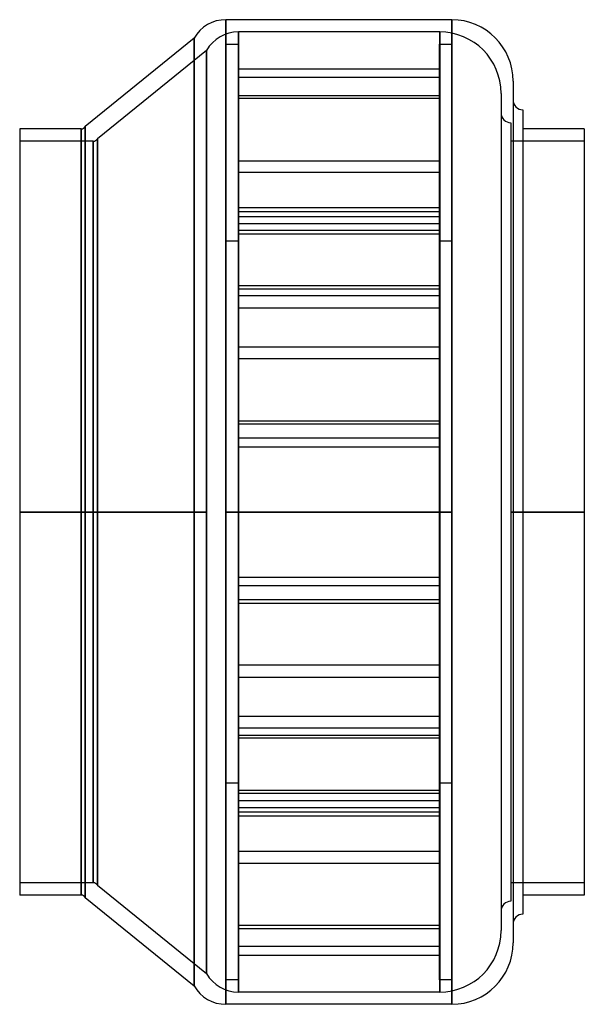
# Model space of a CAD drawing. Header units: millimetres. Extents: x -115 to 115, y -200 to 200.
import ezdxf

# ---------------------------------------------------------------- set-up
doc = ezdxf.new("R2010")
doc.units = ezdxf.units.MM
doc.layers.add('MAIN-1', color=7, linetype='Continuous')
doc.layers.add('MAIN-2', color=7, linetype='Continuous')

msp = doc.modelspace()

# ---------------------------------------------------------------- linework, layer by layer
at = {"layer": 'MAIN-1'}
for p, q in [((-31, 200.5), (-31, 0)), ((61, 200.5), (-31, 200.5)), ((61, 200.5), (61, 0)), ((-43.99, 193), (-88.27, 157)), ((-43.99, 193), (-43.99, 0)), ((86, 175.5), (86, -175.5)), ((90, 163.8), (90, 0)), ((-88.27, 157), (-88.27, 0)), ((-115, 156), (-115, 0)), ((-90, 156), (-115, 156)), ((-90, 156), (-90, 0)), ((115, 156), (90, 156)), ((115, 156), (115, 0)), ((-115, 0), (-115, -156)), ((-115, 0), (-90, 0)), ((-90, 0), (-90, -156)), ((-88.27, 0), (-43.99, 0)), ((-88.27, 0), (-88.27, -157)), ((-43.99, 0), (-43.99, -193)), ((-31, 0), (61, 0)), ((-31, 0), (-31, -200.5)), ((61, 0), (61, -200.5)), ((90, 0), (115, 0)), ((90, 0), (90, -163.8)), ((115, 0), (115, -156)), ((-90, -156), (-115, -156)), ((115, -156), (90, -156)), ((-88.27, -157), (-43.99, -193)), ((61, -200.5), (-31, -200.5))]:
    msp.add_line(p, q, dxfattribs=at)
for centre, radius, start, end in [((-31, 185.5), 15, 90, 150), ((61, 175.5), 25, 0, 90), ((90, 167.8), 4, 180, 270), ((-90, 158), 2, 270, 330), ((-90, -158), 2, 30, 90), ((90, -167.8), 4, 90, 180), ((61, -175.5), 25, 270, 0), ((-31, -185.5), 15, 210, 270)]:
    msp.add_arc(centre, radius, start, end, dxfattribs=at)
at = {"layer": 'MAIN-2'}
for p, q in [((-31, 0), (-31, 200.5)), ((61, 0), (61, 200.5)), ((-43.99, 0), (-43.99, 193)), ((-25.9, 195.5), (-25.9, 0)), ((-25.9, 0), (-25.9, 195.5)), ((56.1, 195.5), (-25.9, 195.5)), ((56.1, 195.5), (56.1, 0)), ((56.1, 0), (56.1, 195.5)), ((-31, 190.5), (-26, 190.5)), ((-31, -190.5), (-31, 190.5)), ((-26, 190.5), (-26, -190.5)), ((56, -190.5), (56, 190.5)), ((56, 190.5), (61, 190.5)), ((61, 190.5), (61, -190.5)), ((-38.89, 188), (-83.37, 152)), ((-38.89, 188), (-38.89, 0)), ((-38.89, 0), (-38.89, 188)), ((-26, 180.52), (56, 180.52)), ((56, 176.99), (-26, 176.99)), ((-26, 169.63), (56, 169.63)), ((81.1, 170.5), (81.1, -170.5)), ((56, 168.34), (-26, 168.34)), ((-88.27, 0), (-88.27, 157)), ((85.1, 158.55), (85.1, 0)), ((-90, 0), (-90, 156)), ((-85.1, 151), (-115, 151)), ((-85.1, 0), (-85.1, 151)), ((-85.1, 151), (-85.1, 0)), ((-83.37, 0), (-83.37, 152)), ((-83.37, 152), (-83.37, 0)), ((115, 151), (85.1, 151)), ((-26, 143.04), (56, 143.04)), ((56, 138.21), (-26, 138.21)), ((56, 123.81), (-26, 123.81)), ((56, 122.29), (-26, 122.29)), ((-26, 120.28), (56, 120.28)), ((-26, 117.46), (56, 117.46)), ((56, 114.58), (-26, 114.58)), ((-26, 113.29), (56, 113.29)), ((-26, 110.3), (-31, 110.3)), ((61, 110.3), (56, 110.3)), ((56, 92.16), (-26, 92.16)), ((-26, 90.87), (56, 90.87)), ((56, 87.99), (-26, 87.99)), ((-26, 83.16), (56, 83.16)), ((-26, 67.24), (56, 67.24)), ((56, 62.41), (-26, 62.41)), ((-26, 37.11), (56, 37.11)), ((56, 35.82), (-26, 35.82)), ((56, 30.12), (-26, 30.12)), ((-26, 26.59), (56, 26.59)), ((-26, 26.59), (56, 26.59)), ((-85.1, 0), (-115, 0)), ((-85.1, 0), (-85.1, -151)), ((-83.37, 0), (-83.37, -152)), ((-38.89, 0), (-83.37, 0)), ((-38.89, 0), (-38.89, -188)), ((-25.9, 0), (-25.9, -195.5)), ((0, 0), (-25.9, 0)), ((0, 0), (0, 0)), ((0, 0), (0, 0)), ((56.1, 0), (0, 0)), ((0, 0), (0, 0)), ((0, 0), (0, 0)), ((0, 0), (0, 0)), ((0, 0), (0, 0)), ((0, 0), (0, 0)), ((0, 0), (0, 0)), ((0, 0), (0, 0)), ((0, 0), (0, 0)), ((0, 0), (0, 0)), ((0, 0), (0, 0)), ((0, 0), (0, 0)), ((0, 0), (0, 0)), ((0, 0), (0, 0)), ((0, 0), (0, 0)), ((0, 0), (0, 0)), ((0, 0), (0, 0)), ((56.1, 0), (56.1, -195.5)), ((115, 0), (85.1, 0)), ((85.1, 0), (85.1, -158.55)), ((-90, 0), (-115, 0)), ((-115, 0), (-85.1, 0)), ((-90, -156), (-90, 0)), ((-88.27, -157), (-88.27, 0)), ((-43.99, 0), (-88.27, 0)), ((-85.1, -151), (-85.1, 0)), ((-83.37, 0), (-38.89, 0)), ((-83.37, -152), (-83.37, 0)), ((-43.99, -193), (-43.99, 0)), ((-38.89, -188), (-38.89, 0)), ((-31, -200.5), (-31, 0)), ((0, 0), (-31, 0)), ((-25.9, 0), (0, 0)), ((-25.9, -195.5), (-25.9, 0)), ((61, 0), (0, 0)), ((0, 0), (0, 0)), ((0, 0), (0, 0)), ((0, 0), (0, 0)), ((0, 0), (0, 0)), ((0, 0), (0, 0)), ((0, 0), (0, 0)), ((0, 0), (0, 0)), ((0, 0), (0, 0)), ((0, 0), (0, 0)), ((0, 0), (0, 0)), ((0, 0), (0, 0)), ((0, 0), (0, 0)), ((0, 0), (0, 0)), ((0, 0), (0, 0)), ((0, 0), (0, 0)), ((0, 0), (56.1, 0)), ((0, 0), (0, 0)), ((0, 0), (0, 0)), ((0, 0), (0, 0)), ((0, 0), (0, 0)), ((56.1, -195.5), (56.1, 0)), ((61, -200.5), (61, 0)), ((85.1, 0), (115, 0)), ((115, 0), (90, 0)), ((-26, -26.59), (56, -26.59)), ((-26, -26.59), (56, -26.59)), ((56, -30.12), (-26, -30.12)), ((56, -30.12), (-26, -30.12)), ((56, -35.82), (-26, -35.82)), ((-26, -37.11), (56, -37.11)), ((56, -62.41), (-26, -62.41)), ((-26, -67.24), (56, -67.24)), ((-26, -83.16), (56, -83.16)), ((56, -87.99), (-26, -87.99)), ((-26, -90.87), (56, -90.87)), ((56, -92.16), (-26, -92.16)), ((-31, -110.3), (-26, -110.3)), ((56, -110.3), (61, -110.3)), ((-26, -113.29), (56, -113.29)), ((56, -114.58), (-26, -114.58)), ((-26, -117.46), (56, -117.46)), ((-26, -120.28), (56, -120.28)), ((56, -122.29), (-26, -122.29)), ((56, -123.81), (-26, -123.81)), ((56, -138.21), (-26, -138.21)), ((-26, -143.04), (56, -143.04)), ((-85.1, -151), (-115, -151)), ((-83.37, -152), (-38.89, -188)), ((115, -151), (85.1, -151)), ((56, -168.34), (-26, -168.34)), ((-26, -169.63), (56, -169.63)), ((56, -176.99), (-26, -176.99)), ((-26, -180.52), (56, -180.52)), ((-26, -190.5), (-31, -190.5)), ((61, -190.5), (56, -190.5)), ((56.1, -195.5), (-25.9, -195.5))]:
    msp.add_line(p, q, dxfattribs=at)
for centre, radius, start, end in [((-25.9, 180.5), 15, 90, 150), ((56.1, 170.5), 25, 0, 90), ((85.1, 162.55), 4, 180, 270), ((-85.1, 153), 2, 270, 330), ((-85.1, -153), 2, 30, 90), ((85.1, -162.55), 4, 90, 180), ((56.1, -170.5), 25, 270, 0), ((-25.9, -180.5), 15, 210, 270)]:
    msp.add_arc(centre, radius, start, end, dxfattribs=at)

doc.saveas('drawing.dxf')
